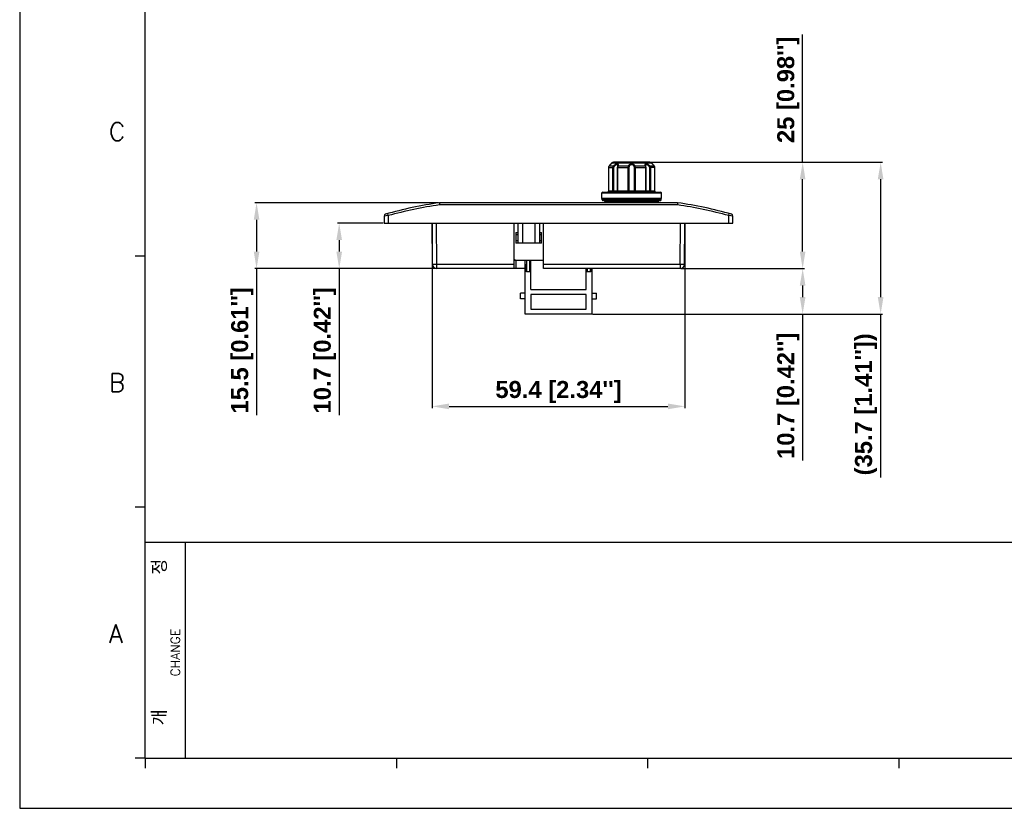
# Model space of a CAD drawing. Header units: inches. Extents: x 749 to 1245, y 24 to 374.
# Tile 1 of 145: x 749 to 981, y 24 to 209. Entities that reach past the tile are written whole.
import ezdxf

# ---------------------------------------------------------------- set-up
doc = ezdxf.new("R2010")
doc.units = ezdxf.units.IN
doc.header["$LTSCALE"] = 5
doc.header["$MEASUREMENT"] = 0
doc.header["$PDMODE"] = 3
doc.header["$PDSIZE"] = 0.3125
doc.layers.get('0').update_dxf_attribs({"linetype": 'CONTINUOUS'})
doc.layers.get('Defpoints').update_dxf_attribs({"linetype": 'CONTINUOUS'})
doc.layers.add('AM_0', color=7, linetype='CONTINUOUS', lineweight=30)
doc.layers.add('AM_5_Dimension', color=6, linetype='CONTINUOUS', lineweight=15)
doc.styles.add('AR', font='arialbd.ttf')
doc.styles.add('WHGTXT', font='simplex', dxfattribs={"bigfont": 'whgtxt'})
doc.dimstyles.new("B's_st.$0", dxfattribs={"dimtxt": 2.5, "dimasz": 2.5, "dimexe": 1, "dimexo": 0.5, "dimgap": 0.9, "dimtad": 1, "dimzin": 9, "dimdsep": 46, "dimtxsty": 'WHGTXT', "dimcen": 0, "dimclrd": 256, "dimclre": 256, "dimclrt": 256, "dimadec": 1, "dimazin": 2, "dimtp": 0.01, "dimtm": 0.01, "dimtfac": 1, "dimtmove": 0, "dimatfit": 3, "dimfxl": 1, "dimtolj": 1, "dimarcsym": 0})

# ---------------------------------------------------------------- blocks, each defined once
blk = doc.blocks.new('*D6')
at = {"layer": 'AM_5_Dimension', "linetype": 'ByBlock', "lineweight": -2, "transparency": 16777216}
for p, q in [((846.19, 161.02), (846.19, 117.73)), ((905.59, 161.02), (905.59, 117.73)), ((850.19, 118.13), (901.59, 118.13))]:
    blk.add_line(p, q, dxfattribs=at)
at = {"layer": 'AM_5_Dimension', "transparency": 16777216}
for points in [[(850.19, 118.8), (850.19, 117.46), (846.19, 118.13)], [(901.59, 118.8), (901.59, 117.46), (905.59, 118.13)]]:
    blk.add_solid(points, dxfattribs=at)
at = {"layer": 'Defpoints', "color": 0, "transparency": 16777216}
for p in [(846.19, 161.22), (905.59, 161.22), (905.59, 118.13)]:
    blk.add_point(p, dxfattribs=at)
at = {"layer": 'AM_5_Dimension', "transparency": 16777216, "insert": (875.89, 121.5), "char_height": 4, "attachment_point": 5, "style": 'AR'}
blk.add_mtext("\\A1;59.4 [2.34'']", dxfattribs=at)
blk = doc.blocks.new('*D9')
at = {"layer": 'AM_5_Dimension', "linetype": 'ByBlock', "lineweight": -2, "transparency": 16777216}
for p, q in [((847.69, 166.02), (804.53, 166.02)), ((804.93, 162.02), (804.93, 154.52)), ((847.07, 150.52), (804.53, 150.52)), ((804.93, 150.52), (804.93, 116.08))]:
    blk.add_line(p, q, dxfattribs=at)
at = {"layer": 'AM_5_Dimension', "transparency": 16777216}
for points in [[(804.27, 162.02), (805.6, 162.02), (804.93, 166.02)], [(804.27, 154.52), (805.6, 154.52), (804.93, 150.52)]]:
    blk.add_solid(points, dxfattribs=at)
at = {"layer": 'Defpoints', "color": 0, "transparency": 16777216}
for p in [(804.93, 166.02), (847.89, 166.02), (847.27, 150.52)]:
    blk.add_point(p, dxfattribs=at)
at = {"layer": 'AM_5_Dimension', "transparency": 16777216, "insert": (801.56, 131.3), "char_height": 4, "attachment_point": 5, "rotation": 90, "style": 'AR'}
blk.add_mtext("\\A1;15.5 [0.61'']", dxfattribs=at)
blk = doc.blocks.new('*D10')
at = {"layer": 'AM_5_Dimension', "linetype": 'ByBlock', "lineweight": -2, "transparency": 16777216}
for p, q in [((834.69, 161.22), (823.95, 161.22)), ((824.35, 157.22), (824.35, 154.52)), ((847.07, 150.52), (823.95, 150.52)), ((824.35, 150.52), (824.35, 116.08))]:
    blk.add_line(p, q, dxfattribs=at)
at = {"layer": 'AM_5_Dimension', "transparency": 16777216}
for points in [[(823.69, 157.22), (825.02, 157.22), (824.35, 161.22)], [(823.69, 154.52), (825.02, 154.52), (824.35, 150.52)]]:
    blk.add_solid(points, dxfattribs=at)
at = {"layer": 'Defpoints', "color": 0, "transparency": 16777216}
for p in [(834.89, 161.22), (824.35, 150.52), (847.27, 150.52)]:
    blk.add_point(p, dxfattribs=at)
at = {"layer": 'AM_5_Dimension', "transparency": 16777216, "insert": (820.98, 131.3), "char_height": 4, "attachment_point": 5, "rotation": 90, "style": 'AR'}
blk.add_mtext("\\A1;10.7 [0.42'']", dxfattribs=at)
blk = doc.blocks.new('*D15')
at = {"layer": 'AM_5_Dimension', "linetype": 'ByBlock', "lineweight": -2, "transparency": 16777216}
for p, q in [((897.56, 175.52), (952, 175.52)), ((951.6, 171.52), (951.6, 143.82)), ((883.89, 139.82), (952, 139.82)), ((951.6, 139.82), (951.6, 101.4))]:
    blk.add_line(p, q, dxfattribs=at)
at = {"layer": 'AM_5_Dimension', "transparency": 16777216}
for points in [[(950.93, 171.52), (952.26, 171.52), (951.6, 175.52)], [(950.93, 143.82), (952.26, 143.82), (951.6, 139.82)]]:
    blk.add_solid(points, dxfattribs=at)
at = {"layer": 'Defpoints', "color": 0, "transparency": 16777216}
for p in [(897.36, 175.52), (883.69, 139.82), (951.6, 139.82)]:
    blk.add_point(p, dxfattribs=at)
at = {"layer": 'AM_5_Dimension', "transparency": 16777216, "insert": (948.17, 118.61), "char_height": 4, "attachment_point": 5, "rotation": 90, "style": 'AR'}
blk.add_mtext("\\A1;(35.7 [1.41''])", dxfattribs=at)
blk = doc.blocks.new('A$C759C226F')
for p, q in [((0, 236.49), (0, 0)), ((19.91, 7.96), (19.91, 227.73)), ((19.91, 87.59), (18.31, 87.59)), ((19.91, 47.78), (18.31, 47.78)), ((19.91, 42.2), (326.47, 42.2)), ((26.28, 7.96), (26.28, 42.2)), ((19.91, 7.96), (18.31, 7.96)), ((19.91, 7.96), (326.47, 7.96)), ((19.91, 7.96), (19.91, 6.37)), ((59.72, 7.96), (59.72, 6.37)), ((99.53, 7.96), (99.53, 6.37)), ((139.35, 7.96), (139.35, 6.37)), ((0, 0), (334.43, 0))]:
    blk.add_line(p, q)
at = {"style": 'WHGTXT'}
for s, p in [('C', (14.14, 105.88)), ('B', (14.14, 66.07)), ('A', (14.14, 26.26))]:
    blk.add_text(s, height=2.87, dxfattribs=at).set_placement(p)
for s, height, p in [('CHANGE', 1.433, (25.39, 20.91)), ('개            정', 2.3888, (23.38, 13.17))]:
    blk.add_text(s, height=height, rotation=90, dxfattribs=at).set_placement(p)
blk = doc.blocks.new('*D30')
at = {"layer": 'AM_5_Dimension', "linetype": 'ByBlock', "lineweight": -2, "transparency": 16777216}
for p, q in [((904.7, 150.52), (933.67, 150.52)), ((933.27, 146.52), (933.27, 143.82)), ((883.89, 139.82), (933.67, 139.82)), ((933.27, 139.82), (933.27, 105.38))]:
    blk.add_line(p, q, dxfattribs=at)
at = {"layer": 'AM_5_Dimension', "transparency": 16777216}
for points in [[(932.6, 146.52), (933.93, 146.52), (933.27, 150.52)], [(932.6, 143.82), (933.93, 143.82), (933.27, 139.82)]]:
    blk.add_solid(points, dxfattribs=at)
at = {"layer": 'Defpoints', "color": 0, "transparency": 16777216}
for p in [(904.5, 150.52), (883.69, 139.82), (933.27, 139.82)]:
    blk.add_point(p, dxfattribs=at)
at = {"layer": 'AM_5_Dimension', "transparency": 16777216, "insert": (929.9, 120.6), "char_height": 4, "attachment_point": 5, "rotation": 90, "style": 'AR'}
blk.add_mtext("\\A1;10.7 [0.42'']", dxfattribs=at)
blk = doc.blocks.new('*D31')
at = {"layer": 'AM_5_Dimension', "linetype": 'ByBlock', "lineweight": -2, "transparency": 16777216}
for p, q in [((933.27, 175.52), (933.27, 205.61)), ((897.56, 175.52), (933.67, 175.52)), ((933.27, 154.52), (933.27, 171.52)), ((904.7, 150.52), (933.67, 150.52))]:
    blk.add_line(p, q, dxfattribs=at)
at = {"layer": 'AM_5_Dimension', "transparency": 16777216}
for points in [[(932.6, 171.52), (933.93, 171.52), (933.27, 175.52)], [(932.6, 154.52), (933.93, 154.52), (933.27, 150.52)]]:
    blk.add_solid(points, dxfattribs=at)
at = {"layer": 'Defpoints', "color": 0, "transparency": 16777216}
for p in [(897.36, 175.52), (933.27, 175.52), (904.5, 150.52)]:
    blk.add_point(p, dxfattribs=at)
at = {"layer": 'AM_5_Dimension', "transparency": 16777216, "insert": (929.9, 192.56), "char_height": 4, "attachment_point": 5, "rotation": 90, "style": 'AR'}
blk.add_mtext("\\A1;25 [0.98'']", dxfattribs=at)

msp = doc.modelspace()

# ---------------------------------------------------------------- linework, layer by layer
at = {"layer": 'AM_0', "color": 7, "linetype": 'Continuous'}
for p, q in [((887.64, 174.31), (887.64, 168.72)), ((887.64, 174.31), (887.64, 168.72)), ((887.64, 174.31), (888.93, 174.31)), ((887.78, 174.66), (887.76, 174.64)), ((887.8, 174.68), (887.78, 174.66)), ((887.8, 174.68), (887.78, 174.66)), ((887.78, 174.67), (887.78, 174.66)), ((887.78, 174.67), (888.81, 174.67)), ((887.88, 174.77), (887.8, 174.68)), ((887.95, 174.84), (887.88, 174.77)), ((888.01, 174.91), (887.95, 174.84)), ((888.07, 174.98), (888.01, 174.91)), ((888.12, 175.03), (888.07, 174.98)), ((888.18, 175.1), (888.12, 175.03)), ((888.19, 175.12), (888.16, 175.08)), ((888.23, 175.17), (888.19, 175.12)), ((888.24, 175.18), (888.22, 175.16)), ((888.24, 175.18), (888.23, 175.17)), ((888.44, 175.37), (888.24, 175.18)), ((888.44, 175.37), (897.73, 175.37)), ((888.68, 168.72), (888.68, 174.31)), ((888.79, 175.52), (897.38, 175.52)), ((897.36, 175.52), (888.8, 175.52)), ((888.93, 168.72), (888.93, 174.31)), ((889.71, 174.31), (889.71, 168.72)), ((889.71, 174.31), (892.52, 174.31)), ((889.76, 174.59), (889.76, 174.59)), ((889.79, 174.31), (889.79, 168.72)), ((889.8, 174.77), (889.8, 174.77)), ((889.86, 174.67), (892.34, 174.67)), ((892.3, 168.72), (892.3, 174.31)), ((892.52, 168.72), (892.52, 174.31)), ((893.66, 174.31), (893.66, 168.72)), ((893.66, 174.31), (896.46, 174.31)), ((893.83, 174.67), (896.31, 174.67)), ((893.87, 174.31), (893.87, 168.72)), ((896.38, 174.77), (896.38, 174.77)), ((896.38, 168.72), (896.38, 174.31)), ((896.41, 174.59), (896.41, 174.59)), ((896.46, 168.72), (896.46, 174.31)), ((897.24, 174.31), (897.24, 168.72)), ((898.53, 174.31), (897.24, 174.31)), ((897.36, 174.67), (898.39, 174.67)), ((897.49, 174.31), (897.49, 168.72)), ((897.73, 175.37), (897.93, 175.18)), ((897.94, 175.17), (897.93, 175.18)), ((897.97, 175.13), (897.93, 175.18)), ((898, 175.1), (897.94, 175.17)), ((898.03, 175.06), (898, 175.1)), ((898.08, 175.01), (898.03, 175.06)), ((898.13, 174.94), (898.08, 175.01)), ((898.19, 174.88), (898.13, 174.94)), ((898.26, 174.8), (898.19, 174.88)), ((898.34, 174.72), (898.26, 174.8)), ((898.39, 174.66), (898.34, 174.72)), ((898.39, 174.67), (898.39, 174.66)), ((898.42, 174.63), (898.39, 174.66)), ((898.53, 168.72), (898.53, 174.31)), ((898.53, 168.72), (898.53, 174.31)), ((886.09, 167.02), (886.09, 168.32)), ((886.09, 168.32), (900.09, 168.32)), ((900.09, 167.02), (886.09, 167.02)), ((886.19, 166.72), (886.19, 167.02)), ((899.99, 166.72), (886.19, 166.72)), ((886.29, 168.52), (899.89, 168.52)), ((889.71, 168.72), (887.64, 168.72)), ((898.53, 168.72), (889.71, 168.72)), ((899.99, 166.72), (899.99, 167.02)), ((900.09, 167.02), (900.09, 168.32)), ((903.89, 166.02), (847.89, 166.02)), ((847.89, 166.02), (847.92, 165.52)), ((903.85, 165.52), (847.92, 165.52)), ((899.79, 166.52), (886.39, 166.52)), ((886.83, 166.36), (886.49, 166.02)), ((886.83, 166.36), (899.34, 166.36)), ((886.97, 166.42), (899.2, 166.42)), ((890.09, 166.42), (890.09, 166.52)), ((896.09, 166.42), (896.09, 166.52)), ((899.34, 166.36), (899.69, 166.02)), ((903.89, 166.02), (903.85, 165.52)), ((835.89, 162.98), (834.89, 162.84)), ((834.89, 162.84), (834.89, 161.22)), ((835.25, 163.32), (835.25, 163.32)), ((835.89, 162.98), (835.75, 163.46)), ((835.89, 162.98), (835.89, 161.22)), ((915.89, 162.98), (916.02, 163.46)), ((915.89, 161.22), (915.89, 162.98)), ((916.89, 162.84), (915.89, 162.98)), ((916.52, 163.32), (916.52, 163.32)), ((916.89, 161.22), (916.89, 162.84)), ((834.89, 161.22), (916.89, 161.22)), ((846.27, 151.51), (846.19, 161.22)), ((847.27, 151.51), (847.19, 161.22)), ((865.39, 161.22), (865.39, 150.52)), ((866.39, 156.52), (866.39, 161.22)), ((867.39, 161.22), (867.39, 156.52)), ((870.39, 156.52), (870.39, 161.22)), ((871.39, 161.22), (871.39, 156.52)), ((872.39, 150.52), (872.39, 161.22)), ((904.5, 151.51), (904.59, 161.22)), ((905.5, 151.51), (905.59, 161.22)), ((865.89, 159.02), (865.89, 156.52)), ((865.89, 159.02), (866.39, 159.02)), ((865.89, 158.52), (866.39, 158.52)), ((871.39, 159.02), (871.89, 159.02)), ((871.39, 158.52), (871.89, 158.52)), ((871.89, 156.52), (871.89, 159.02)), ((866.39, 157.02), (865.89, 157.02)), ((871.89, 156.52), (865.89, 156.52)), ((871.89, 157.02), (871.39, 157.02)), ((847.27, 150.52), (847.27, 151.51)), ((865.39, 151.51), (847.27, 151.51)), ((868.09, 150.52), (847.27, 150.52)), ((865.39, 152.52), (865.89, 152.52)), ((865.89, 152.52), (865.89, 150.52)), ((865.99, 152.52), (872.39, 152.52)), ((868.09, 139.82), (868.09, 152.52)), ((868.34, 152.52), (868.34, 149.82)), ((869.14, 149.82), (869.14, 152.52)), ((869.39, 145.62), (869.39, 152.52)), ((904.5, 151.51), (872.39, 151.51)), ((904.5, 150.52), (872.39, 150.52)), ((882.39, 145.62), (882.39, 150.52)), ((882.64, 150.52), (882.64, 149.82)), ((883.44, 149.82), (883.44, 150.52)), ((883.69, 150.52), (883.69, 139.82)), ((904.5, 151.51), (904.5, 150.52)), ((868.34, 149.82), (869.14, 149.82)), ((882.64, 149.82), (883.44, 149.82)), ((866.99, 143.42), (866.99, 144.72)), ((868.09, 144.72), (866.99, 144.72)), ((869.39, 145.62), (882.39, 145.62)), ((869.39, 144.42), (869.39, 141.02)), ((882.39, 144.42), (869.39, 144.42)), ((882.39, 141.02), (882.39, 144.42)), ((883.69, 144.72), (884.79, 144.72)), ((884.79, 143.42), (884.79, 144.72)), ((868.09, 143.42), (866.99, 143.42)), ((883.69, 143.42), (884.79, 143.42)), ((883.69, 139.82), (868.09, 139.82)), ((869.39, 141.02), (882.39, 141.02))]:
    msp.add_line(p, q, dxfattribs=at)
for points in [[(887.76, 174.64), (887.73, 174.61), (887.71, 174.57), (887.69, 174.54), (887.68, 174.51), (887.66, 174.47), (887.65, 174.43), (887.65, 174.39), (887.64, 174.36), (887.64, 174.31)], [(889.76, 174.59), (889.76, 174.59), (889.75, 174.56), (889.74, 174.52), (889.73, 174.49), (889.72, 174.45), (889.72, 174.41), (889.72, 174.37), (889.71, 174.33), (889.71, 174.31)], [(889.8, 174.77), (889.8, 174.77), (889.8, 174.75), (889.79, 174.72), (889.79, 174.7), (889.78, 174.67), (889.78, 174.64), (889.77, 174.61), (889.76, 174.59)], [(896.41, 174.59), (896.41, 174.61), (896.4, 174.64), (896.39, 174.67), (896.38, 174.7), (896.38, 174.72), (896.38, 174.75), (896.38, 174.77), (896.38, 174.77)], [(896.46, 174.31), (896.46, 174.32), (896.46, 174.37), (896.45, 174.41), (896.45, 174.45), (896.44, 174.48), (896.43, 174.52), (896.42, 174.55), (896.41, 174.59)], [(898.53, 174.31), (898.53, 174.36), (898.53, 174.39), (898.52, 174.43), (898.51, 174.47), (898.49, 174.51), (898.48, 174.54), (898.46, 174.57), (898.44, 174.61), (898.42, 174.64)], [(898.53, 174.35), (898.53, 174.39), (898.52, 174.43), (898.51, 174.47), (898.5, 174.5), (898.48, 174.54), (898.46, 174.57), (898.44, 174.6), (898.42, 174.63)]]:
    msp.add_lwpolyline(points, dxfattribs=at)
for centre, radius, start, end in [((888.15, 174.32), 0.504, 139.7293, 143.3771), ((888.14, 174.32), 0.499, 136.0636, 139.7314), ((878.47, 183.5), 12.83, 316.5235, 319.2915), ((878.94, 183.09), 12.21, 319.3043, 319.4761), ((888.79, 175.02), 0.5, 90, 135), ((897.38, 175.02), 0.5, 45, 90), ((907.93, 183.7), 13.14, 220.7382, 223.4438), ((898.03, 174.32), 0.496, 43.2223, 43.9414), ((898.03, 174.32), 0.503, 36.6275, 43.2106), ((886.29, 168.32), 0.2, 90, 180), ((886.39, 166.72), 0.2, 180, 270), ((887.44, 168.72), 0.2, 270, 0), ((887.44, 168.72), 0.197, 270.0421, 282.1101), ((889.51, 168.72), 0.2, 270, 0), ((896.66, 168.72), 0.2, 180, 270), ((898.73, 168.72), 0.2, 180, 270), ((898.73, 168.72), 0.197, 257.8899, 269.9579), ((899.79, 166.72), 0.2, 270, 0), ((899.89, 168.32), 0.2, 0, 90), ((862.54, 66.42), 100.67, 98.368, 105.7263), ((862.54, 66.42), 100.17, 98.3889, 105.4294), ((886.97, 166.22), 0.2, 90, 135), ((899.2, 166.22), 0.2, 45, 90), ((889.24, 66.42), 100.17, 74.5706, 81.6111), ((889.24, 66.42), 100.67, 74.2737, 81.632), ((835.39, 162.84), 0.5, 105.7263, 180), ((916.39, 162.84), 0.5, 0, 74.2737), ((847.27, 151.52), 1, 180.5, 270), ((865.99, 153.52), 1, 233.1072, 270), ((904.5, 151.52), 1, 270, 359.5)]:
    msp.add_arc(centre, radius, start, end, dxfattribs=at)
for centre, start_param, end_param in [((868.34, 151.59), -4.712389, -3.141593), ((869.14, 151.59), -3.141593, -1.570796), ((882.64, 151.59), -4.063853, -3.141593), ((883.44, 151.59), -3.141593, -2.219332)]:
    msp.add_ellipse(centre, major_axis=(0, 1.77), ratio=0.141421, start_param=start_param, end_param=end_param, dxfattribs=at)
for points, knots in [([(887.74, 174.62), (887.71, 174.58), (887.66, 174.48), (887.64, 174.37), (887.64, 174.31)], [0, 0, 0, 0, 0.497931, 1, 1, 1, 1]), ([(888.68, 174.31), (888.68, 174.38), (888.7, 174.51), (888.77, 174.62), (888.81, 174.67)], [0, 0, 0, 0, 0.50767, 1, 1, 1, 1]), ([(888.81, 174.67), (888.87, 174.73), (889, 174.85), (889.18, 174.99), (889.33, 175.08), (889.45, 175.13), (889.56, 175.17), (889.66, 175.18), (889.75, 175.17), (889.82, 175.14), (889.87, 175.08), (889.9, 175.01), (889.91, 174.93), (889.91, 174.81), (889.88, 174.73), (889.86, 174.67)], [0, 0, 0, 0, 0.159306, 0.320352, 0.39916, 0.474579, 0.544235, 0.605782, 0.658452, 0.704361, 0.747574, 0.791659, 0.838532, 0.888872, 1, 1, 1, 1]), ([(888.81, 174.67), (888.82, 174.66), (888.85, 174.65), (888.9, 174.62), (888.95, 174.57), (888.98, 174.54), (888.99, 174.53)], [0, 0, 0, 0, 0.180956, 0.425083, 0.708152, 1, 1, 1, 1]), ([(888.93, 174.31), (888.93, 174.33), (888.93, 174.41), (888.96, 174.48), (888.99, 174.53)], [0, 0, 0, 0, 0.253881, 1, 1, 1, 1]), ([(888.99, 174.53), (889.03, 174.57), (889.1, 174.67), (889.22, 174.8), (889.33, 174.9), (889.42, 174.97), (889.49, 175.01), (889.56, 175.03), (889.63, 175.04), (889.69, 175.03), (889.74, 174.99), (889.77, 174.95), (889.79, 174.87), (889.8, 174.81), (889.8, 174.77)], [0, 0, 0, 0, 0.148734, 0.299228, 0.44877, 0.521417, 0.590698, 0.654242, 0.709921, 0.758283, 0.80321, 0.848648, 0.896454, 1, 1, 1, 1]), ([(889.86, 174.67), (889.84, 174.66), (889.81, 174.65), (889.77, 174.62), (889.76, 174.6), (889.76, 174.59)], [0, 0, 0, 0, 0.535708, 0.773755, 1, 1, 1, 1]), ([(889.86, 174.67), (889.84, 174.62), (889.81, 174.5), (889.79, 174.38), (889.79, 174.31)], [0, 0, 0, 0, 0.468421, 1, 1, 1, 1]), ([(892.3, 174.31), (892.3, 174.38), (892.3, 174.47), (892.32, 174.59), (892.33, 174.64), (892.34, 174.67)], [0, 0, 0, 0, 0.537325, 0.78198, 1, 1, 1, 1]), ([(892.34, 174.67), (892.37, 174.73), (892.45, 174.86), (892.61, 175.02), (892.83, 175.15), (893.09, 175.2), (893.35, 175.15), (893.56, 175.02), (893.73, 174.86), (893.8, 174.73), (893.83, 174.67)], [0, 0, 0, 0, 0.110955, 0.230509, 0.360633, 0.500001, 0.639369, 0.769493, 0.889045, 1, 1, 1, 1]), ([(892.34, 174.67), (892.36, 174.66), (892.41, 174.65), (892.48, 174.61), (892.53, 174.56), (892.54, 174.53)], [0, 0, 0, 0, 0.263606, 0.529525, 1, 1, 1, 1]), ([(892.52, 174.31), (892.52, 174.35), (892.52, 174.42), (892.53, 174.49), (892.54, 174.53)], [0, 0, 0, 0, 0.522306, 1, 1, 1, 1]), ([(892.54, 174.53), (892.56, 174.58), (892.61, 174.7), (892.7, 174.83), (892.79, 174.93), (892.88, 174.99), (892.98, 175.03), (893.09, 175.04), (893.19, 175.03), (893.29, 174.99), (893.38, 174.93), (893.47, 174.83), (893.56, 174.7), (893.61, 174.58), (893.63, 174.53)], [0, 0, 0, 0, 0.116244, 0.236871, 0.299589, 0.364319, 0.431299, 0.500001, 0.568703, 0.635683, 0.700413, 0.76313, 0.883756, 1, 1, 1, 1]), ([(893.83, 174.67), (893.81, 174.66), (893.77, 174.65), (893.69, 174.61), (893.64, 174.56), (893.63, 174.53)], [0, 0, 0, 0, 0.263604, 0.529522, 1, 1, 1, 1]), ([(893.63, 174.53), (893.64, 174.49), (893.65, 174.42), (893.66, 174.35), (893.66, 174.31)], [0, 0, 0, 0, 0.477695, 1, 1, 1, 1]), ([(893.83, 174.67), (893.84, 174.64), (893.85, 174.59), (893.87, 174.47), (893.87, 174.38), (893.87, 174.31)], [0, 0, 0, 0, 0.218021, 0.462677, 1, 1, 1, 1]), ([(896.31, 174.67), (896.29, 174.73), (896.27, 174.81), (896.26, 174.93), (896.27, 175.01), (896.3, 175.08), (896.35, 175.14), (896.42, 175.17), (896.51, 175.18), (896.62, 175.17), (896.73, 175.13), (896.84, 175.08), (896.99, 174.99), (897.17, 174.85), (897.3, 174.73), (897.36, 174.67)], [0, 0, 0, 0, 0.111128, 0.161469, 0.208343, 0.252428, 0.295641, 0.341551, 0.394223, 0.455772, 0.525427, 0.600844, 0.679651, 0.840695, 1, 1, 1, 1]), ([(896.38, 174.31), (896.38, 174.38), (896.37, 174.5), (896.33, 174.62), (896.31, 174.67)], [0, 0, 0, 0, 0.531581, 1, 1, 1, 1]), ([(896.31, 174.67), (896.33, 174.66), (896.37, 174.65), (896.4, 174.62), (896.41, 174.6), (896.41, 174.59)], [0, 0, 0, 0, 0.535709, 0.773753, 1, 1, 1, 1]), ([(896.38, 174.77), (896.38, 174.81), (896.38, 174.87), (896.41, 174.95), (896.44, 174.99), (896.48, 175.03), (896.54, 175.04), (896.61, 175.03), (896.68, 175.01), (896.75, 174.97), (896.84, 174.9), (896.95, 174.8), (897.07, 174.67), (897.15, 174.57), (897.18, 174.53)], [0, 0, 0, 0, 0.103547, 0.151353, 0.196792, 0.241718, 0.290082, 0.345765, 0.40931, 0.478588, 0.551234, 0.700774, 0.851267, 1, 1, 1, 1]), ([(897.36, 174.67), (897.35, 174.66), (897.32, 174.65), (897.27, 174.62), (897.23, 174.57), (897.2, 174.54), (897.18, 174.53)], [0, 0, 0, 0, 0.180953, 0.425077, 0.708147, 1, 1, 1, 1]), ([(897.18, 174.53), (897.21, 174.48), (897.24, 174.41), (897.24, 174.33), (897.24, 174.31)], [0, 0, 0, 0, 0.746119, 1, 1, 1, 1]), ([(897.36, 174.67), (897.4, 174.62), (897.47, 174.51), (897.49, 174.38), (897.49, 174.31)], [0, 0, 0, 0, 0.492332, 1, 1, 1, 1]), ([(898.53, 174.31), (898.53, 174.37), (898.51, 174.48), (898.46, 174.58), (898.43, 174.62)], [0, 0, 0, 0, 0.502071, 1, 1, 1, 1]), ([(887.64, 168.72), (887.64, 168.7), (887.64, 168.65), (887.6, 168.59), (887.55, 168.55), (887.51, 168.53), (887.49, 168.53)], [0, 0, 0, 0, 0.251013, 0.501446, 0.751044, 1, 1, 1, 1]), ([(888.68, 168.72), (888.68, 168.7), (888.67, 168.64), (888.64, 168.58), (888.59, 168.53), (888.54, 168.52), (888.52, 168.52)], [0, 0, 0, 0, 0.274916, 0.535895, 0.775926, 1, 1, 1, 1]), ([(888.93, 168.72), (888.93, 168.7), (888.93, 168.65), (888.95, 168.59), (888.97, 168.56), (888.98, 168.54), (889, 168.52), (889.01, 168.52), (889.02, 168.52)], [0, 0, 0, 0, 0.327141, 0.615275, 0.735763, 0.838163, 0.924291, 1, 1, 1, 1]), ([(889.79, 168.72), (889.79, 168.7), (889.79, 168.65), (889.77, 168.59), (889.74, 168.55), (889.72, 168.54), (889.7, 168.52), (889.68, 168.52), (889.67, 168.52)], [0, 0, 0, 0, 0.303079, 0.577784, 0.698835, 0.807923, 0.907003, 1, 1, 1, 1]), ([(892.3, 168.72), (892.3, 168.7), (892.3, 168.65), (892.29, 168.59), (892.29, 168.56), (892.28, 168.54), (892.28, 168.53), (892.27, 168.52), (892.27, 168.52)], [0, 0, 0, 0, 0.372658, 0.689783, 0.812679, 0.90578, 0.96702, 1, 1, 1, 1]), ([(892.52, 168.72), (892.52, 168.7), (892.53, 168.64), (892.57, 168.58), (892.63, 168.53), (892.68, 168.52), (892.71, 168.52)], [0, 0, 0, 0, 0.256161, 0.50871, 0.756162, 1, 1, 1, 1]), ([(893.66, 168.72), (893.66, 168.7), (893.65, 168.64), (893.6, 168.58), (893.54, 168.53), (893.49, 168.52), (893.47, 168.52)], [0, 0, 0, 0, 0.256161, 0.50871, 0.756162, 1, 1, 1, 1]), ([(893.87, 168.72), (893.87, 168.7), (893.87, 168.65), (893.88, 168.59), (893.89, 168.56), (893.89, 168.54), (893.89, 168.53), (893.9, 168.52), (893.9, 168.52)], [0, 0, 0, 0, 0.372658, 0.689783, 0.812679, 0.90578, 0.96702, 1, 1, 1, 1]), ([(896.38, 168.72), (896.38, 168.7), (896.38, 168.65), (896.41, 168.59), (896.43, 168.55), (896.45, 168.54), (896.47, 168.52), (896.49, 168.52), (896.5, 168.52)], [0, 0, 0, 0, 0.303079, 0.577784, 0.698835, 0.807923, 0.907003, 1, 1, 1, 1]), ([(897.24, 168.72), (897.24, 168.7), (897.24, 168.65), (897.22, 168.59), (897.2, 168.56), (897.19, 168.54), (897.17, 168.52), (897.16, 168.52), (897.15, 168.52)], [0, 0, 0, 0, 0.327141, 0.615275, 0.735763, 0.838163, 0.924291, 1, 1, 1, 1]), ([(897.49, 168.72), (897.49, 168.7), (897.5, 168.64), (897.53, 168.58), (897.59, 168.53), (897.63, 168.52), (897.65, 168.52)], [0, 0, 0, 0, 0.274916, 0.535895, 0.775926, 1, 1, 1, 1]), ([(898.53, 168.72), (898.53, 168.7), (898.54, 168.65), (898.57, 168.59), (898.62, 168.55), (898.66, 168.53), (898.69, 168.53)], [0, 0, 0, 0, 0.251013, 0.501446, 0.751044, 1, 1, 1, 1]), ([(847.27, 151.51), (847.21, 151.51), (847.08, 151.51), (846.89, 151.51), (846.72, 151.51), (846.59, 151.51), (846.5, 151.51), (846.44, 151.51), (846.39, 151.51), (846.35, 151.51), (846.32, 151.51), (846.3, 151.51), (846.28, 151.51), (846.28, 151.51), (846.27, 151.51), (846.27, 151.51), (846.27, 151.51)], [0, 0, 0, 0, 0.194896, 0.382668, 0.555494, 0.706962, 0.772878, 0.831339, 0.88177, 0.923736, 0.956809, 0.980642, 0.989039, 0.995068, 0.998716, 1, 1, 1, 1]), ([(905.5, 151.51), (905.5, 151.51), (905.5, 151.51), (905.5, 151.51), (905.49, 151.51), (905.48, 151.51), (905.46, 151.51), (905.42, 151.51), (905.38, 151.51), (905.33, 151.51), (905.27, 151.51), (905.18, 151.51), (905.05, 151.51), (904.88, 151.51), (904.69, 151.51), (904.57, 151.51), (904.5, 151.51)], [0, 0, 0, 0, 0.001285, 0.004932, 0.010961, 0.01936, 0.043194, 0.076268, 0.118237, 0.16867, 0.227133, 0.293051, 0.444526, 0.617359, 0.805115, 1, 1, 1, 1])]:
    msp.add_open_spline(points, degree=3, knots=knots, dxfattribs=at)

# ---------------------------------------------------------------- block references
at = {"layer": 'AM_0', "xscale": 1.482694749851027, "yscale": 1.482694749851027, "zscale": 1.482694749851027}
msp.add_blockref('A$C759C226F', (749.26, 23.62), dxfattribs=at)

# ---------------------------------------------------------------- dimensions: what is measured, and where the dimension line sits
at = {"layer": 'AM_5_Dimension'}
for base, p1, p2, picture, middle in [((933.27, 175.52), (904.5, 150.52), (897.36, 175.52), '*D31', (929.9, 192.56)), ((824.35, 150.52), (834.89, 161.22), (847.27, 150.52), '*D10', (820.98, 131.3)), ((933.27, 139.82), (904.5, 150.52), (883.69, 139.82), '*D30', (929.9, 120.6))]:
    dim = msp.add_linear_dim(base=base, p1=p1, p2=p2, angle=90, dimstyle="B's_st.$0", override={"dimscale": 0.4, "dimtxt": 10, "dimasz": 10, "dimgap": 2, "dimdec": 1, "dimtxsty": 'AR', "dimtdec": 1, "dimarcsym": 1}, dxfattribs=at)
    dim.commit()
    dim.dimension.update_dxf_attribs({"geometry": picture, "text_midpoint": middle})
dim = msp.add_linear_dim(base=(951.6, 139.82), p1=(897.36, 175.52), p2=(883.69, 139.82), angle=90, text='(<>[])', dimstyle="B's_st.$0", override={"dimscale": 0.4, "dimtxt": 10, "dimasz": 10, "dimgap": 2, "dimdec": 1, "dimtxsty": 'AR', "dimtdec": 1, "dimarcsym": 1}, dxfattribs=at)
dim.commit()
dim.dimension.update_dxf_attribs({"geometry": '*D15', "text_midpoint": (951.6, 118.61), "dimtype": 160})
dim = msp.add_linear_dim(base=(804.93, 166.02), p1=(847.27, 150.52), p2=(847.89, 166.02), angle=90, dimstyle="B's_st.$0", override={"dimscale": 0.4, "dimtxt": 10, "dimasz": 10, "dimgap": 2, "dimdec": 1, "dimtxsty": 'AR', "dimtdec": 1, "dimarcsym": 1}, dxfattribs=at)
dim.commit()
dim.dimension.update_dxf_attribs({"geometry": '*D9', "text_midpoint": (804.93, 131.3), "dimtype": 160})
dim = msp.add_linear_dim(base=(905.59, 118.13), p1=(846.19, 161.22), p2=(905.59, 161.22), dimstyle="B's_st.$0", override={"dimscale": 0.4, "dimtxt": 10, "dimasz": 10, "dimgap": 2, "dimdec": 1, "dimtxsty": 'AR', "dimtdec": 1, "dimarcsym": 1}, dxfattribs=at)
dim.commit()
dim.dimension.update_dxf_attribs({"geometry": '*D6', "text_midpoint": (875.89, 121.5)})

doc.saveas('drawing.dxf')
